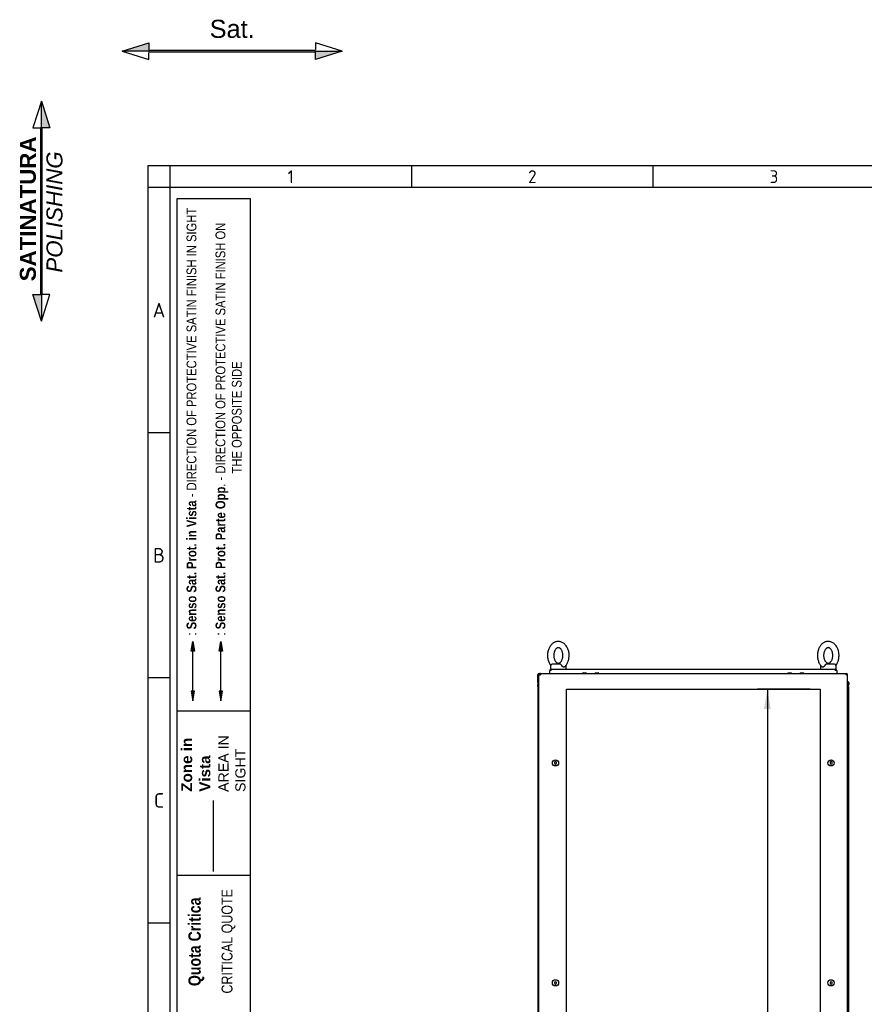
# Model space of a CAD drawing. Extents: x -11 to 412, y 11 to 308.
# Tile 3 of 10: x -11 to 105, y 172 to 308. Entities that reach past the tile are written whole.
import ezdxf
from ezdxf.lldxf.tags import DXFTag

# ---------------------------------------------------------------- set-up
doc = ezdxf.new("R2010")
doc.units = 0
doc.layers.get('0').update_dxf_attribs({"linetype": 'CONTINUOUS'})
for name, color, linetype in [('_TRANSLATION', 7, 'CONTINUOUS'), ('AE00100_03', 7, 'CONTINUOUS'), ('AE00219_03', 7, 'CONTINUOUS'), ('AE00715_01', 7, 'CONTINUOUS'), ('DEFAULT', 7, 'CONTINUOUS'), ('DV6__TRANSLATION', 7, 'CONTINUOUS'), ('F0000001_47', 7, 'CONTINUOUS'), ('F0000001_64', 7, 'CONTINUOUS'), ('M0000000_06', 7, 'CONTINUOUS'), ('M0000000_29', 7, 'CONTINUOUS'), ('M0000000_44', 7, 'CONTINUOUS'), ('M0000000_54', 7, 'CONTINUOUS'), ('M0000000_64', 7, 'CONTINUOUS')]:
    doc.layers.add(name, color=color, linetype=linetype)
doc.styles.add('SEACAD_ARIAL', font='arial.ttf')
doc.styles.add('SEACAD_ARIALI', font='ariali.ttf')
tags = doc.linetypes.add('CENTER2', pattern=[28.575, 19.05, -3.175, 3.175, -3.175]).pattern_tags.tags
tags[10:11] = [DXFTag(74, 4), DXFTag(75, 0), DXFTag(340, '0'), DXFTag(46, 0.0), DXFTag(50, 0.0), DXFTag(44, 0.0), DXFTag(45, 0.0)]
tags[8:9] = [DXFTag(74, 4), DXFTag(75, 0), DXFTag(340, '0'), DXFTag(46, 0.0), DXFTag(50, 0.0), DXFTag(44, 0.0), DXFTag(45, 0.0)]
tags[6:7] = [DXFTag(74, 4), DXFTag(75, 0), DXFTag(340, '0'), DXFTag(46, 0.0), DXFTag(50, 0.0), DXFTag(44, 0.0), DXFTag(45, 0.0)]
tags[4:5] = [DXFTag(74, 4), DXFTag(75, 0), DXFTag(340, '0'), DXFTag(46, 0.0), DXFTag(50, 0.0), DXFTag(44, 0.0), DXFTag(45, 0.0)]
tags = doc.linetypes.add('DASHDOT2', pattern=[12.7, 6.35, -3.175, 0, -3.175]).pattern_tags.tags
tags[10:11] = [DXFTag(74, 4), DXFTag(75, 0), DXFTag(340, '0'), DXFTag(46, 0.0), DXFTag(50, 0.0), DXFTag(44, 0.0), DXFTag(45, 0.0)]
tags[8:9] = [DXFTag(74, 4), DXFTag(75, 0), DXFTag(340, '0'), DXFTag(46, 0.0), DXFTag(50, 0.0), DXFTag(44, 0.0), DXFTag(45, 0.0)]
tags[6:7] = [DXFTag(74, 4), DXFTag(75, 0), DXFTag(340, '0'), DXFTag(46, 0.0), DXFTag(50, 0.0), DXFTag(44, 0.0), DXFTag(45, 0.0)]
tags[4:5] = [DXFTag(74, 4), DXFTag(75, 0), DXFTag(340, '0'), DXFTag(46, 0.0), DXFTag(50, 0.0), DXFTag(44, 0.0), DXFTag(45, 0.0)]
tags = doc.linetypes.add('HIDDEN2', pattern=[4.7625, 3.175, -1.5875]).pattern_tags.tags
tags[6:7] = [DXFTag(74, 4), DXFTag(75, 0), DXFTag(340, '0'), DXFTag(46, 0.0), DXFTag(50, 0.0), DXFTag(44, 0.0), DXFTag(45, 0.0)]
tags[4:5] = [DXFTag(74, 4), DXFTag(75, 0), DXFTag(340, '0'), DXFTag(46, 0.0), DXFTag(50, 0.0), DXFTag(44, 0.0), DXFTag(45, 0.0)]
doc.dimstyles.new('ISO', dxfattribs={"dimtxt": 2.75, "dimasz": 2.75, "dimexe": 1.375, "dimexo": 1.375, "dimgap": 0.6875, "dimtad": 1, "dimdec": 1, "dimlfac": 14.000014, "dimtxsty": 'SEACAD_ARIAL', "dimblk1": '_SE_FILLED', "dimblk2": '_SE_FILLED', "dimsah": 1, "dimcen": 1.375, "dimazin": 3, "dimtfac": 0.7, "dimtdec": 3, "dimtmove": 0, "dimatfit": 3})

# ---------------------------------------------------------------- blocks, each defined once
blk = doc.blocks.new('SE5')
at = {"layer": 'AE00100_03', "color": 7, "linetype": 'CONTINUOUS'}
for p, q in [((66.26, 217.61), (66.65, 217.61)), ((67.98, 217.61), (68.36, 217.61)), ((94.55, 217.61), (94.94, 217.61)), ((96.26, 217.61), (96.65, 217.61))]:
    blk.add_line(p, q, dxfattribs=at)
for centre, start, end in [((66.26, 217.52), 90, 180), ((66.65, 217.52), 0, 90), ((67.98, 217.52), 90, 180), ((68.36, 217.52), 0, 90), ((94.55, 217.52), 90, 180), ((94.94, 217.52), 0, 90), ((96.26, 217.52), 90, 180), ((96.65, 217.52), 0, 90)]:
    blk.add_arc(centre, 0.0929, start, end, dxfattribs=at)
at = {"layer": 'AE00219_03', "color": 7, "linetype": 'CONTINUOUS'}
for p, q in [((62.46, 205.36), (62.31, 205.28)), ((62.31, 205.28), (62.31, 205.11)), ((62.6, 205.28), (62.46, 205.36)), ((62.6, 205.11), (62.6, 205.28)), ((100.46, 205.36), (100.31, 205.28)), ((100.31, 205.28), (100.31, 205.11)), ((100.6, 205.28), (100.46, 205.36)), ((100.6, 205.11), (100.6, 205.28)), ((62.31, 205.11), (62.46, 205.03)), ((62.46, 205.03), (62.6, 205.11)), ((100.31, 205.11), (100.46, 205.03)), ((100.46, 205.03), (100.6, 205.11)), ((62.46, 175), (62.31, 174.92)), ((62.31, 174.92), (62.31, 174.75)), ((62.31, 174.75), (62.46, 174.67)), ((62.6, 174.92), (62.46, 175)), ((62.46, 174.67), (62.6, 174.75)), ((62.6, 174.75), (62.6, 174.92)), ((100.46, 175), (100.31, 174.92)), ((100.31, 174.92), (100.31, 174.75)), ((100.31, 174.75), (100.46, 174.67)), ((100.6, 174.92), (100.46, 175)), ((100.46, 174.67), (100.6, 174.75)), ((100.6, 174.75), (100.6, 174.92)), ((62.46, 132.5), (62.31, 132.42)), ((62.31, 132.42), (62.31, 132.25)), ((62.31, 132.25), (62.46, 132.17)), ((62.6, 132.42), (62.46, 132.5)), ((62.46, 132.17), (62.6, 132.25)), ((62.6, 132.25), (62.6, 132.42)), ((100.46, 132.5), (100.31, 132.42)), ((100.31, 132.42), (100.31, 132.25)), ((100.31, 132.25), (100.46, 132.17)), ((100.6, 132.42), (100.46, 132.5)), ((100.46, 132.17), (100.6, 132.25)), ((100.6, 132.25), (100.6, 132.42)), ((62.46, 102.14), (62.31, 102.06)), ((62.31, 102.06), (62.31, 101.9)), ((62.31, 101.9), (62.46, 101.81)), ((62.6, 102.06), (62.46, 102.14)), ((62.46, 101.81), (62.6, 101.9)), ((62.6, 101.9), (62.6, 102.06)), ((100.46, 102.14), (100.31, 102.06)), ((100.31, 102.06), (100.31, 101.9)), ((100.31, 101.9), (100.46, 101.81)), ((100.6, 102.06), (100.46, 102.14)), ((100.46, 101.81), (100.6, 101.9)), ((100.6, 101.9), (100.6, 102.06))]:
    blk.add_line(p, q, dxfattribs=at)
for centre in [(62.46, 205.19), (100.46, 205.19), (62.46, 174.84), (100.46, 174.84), (62.46, 132.34), (100.46, 132.34), (62.46, 101.98), (100.46, 101.98)]:
    blk.add_circle(centre, 0.429, dxfattribs=at)
at = {"layer": 'AE00715_01', "color": 7, "linetype": 'CONTINUOUS'}
for p, q in [((61.99, 218.84), (63.09, 218.84)), ((99.83, 218.84), (100.92, 218.84)), ((61.78, 218.62), (61.78, 218.12)), ((61.78, 218.12), (61.87, 218.12)), ((62.42, 218.12), (63.28, 218.12)), ((63.92, 218.12), (63.92, 218.62)), ((98.99, 218.62), (98.99, 218.12)), ((99.63, 218.12), (100.5, 218.12)), ((101.04, 218.12), (101.14, 218.12)), ((101.14, 218.12), (101.14, 218.62))]:
    blk.add_line(p, q, dxfattribs=at)
for centre, start, end in [((61.99, 218.62), 90, 180), ((100.92, 218.62), 0, 90), ((63.71, 218.62), 0, 10.4846), ((99.21, 218.62), 169.2756, 180)]:
    blk.add_arc(centre, 0.214, start, end, dxfattribs=at)
for points, knots in [([(62.85, 221.94), (62.8, 221.94), (62.71, 221.94), (62.53, 221.91), (62.35, 221.84), (62.18, 221.75), (62.02, 221.63), (61.87, 221.48), (61.74, 221.31), (61.62, 221.12), (61.52, 220.91), (61.45, 220.68), (61.39, 220.45), (61.36, 220.2), (61.36, 219.96), (61.37, 219.71), (61.42, 219.47), (61.48, 219.23), (61.57, 219.01), (61.67, 218.82), (61.75, 218.71), (61.78, 218.66)], [0, 0, 0, 0, 0.0314738, 0.0792041, 0.126949, 0.1750897, 0.2239282, 0.2736178, 0.3241416, 0.3753417, 0.426994, 0.4788914, 0.5308752, 0.5828864, 0.6349303, 0.6870425, 0.7392589, 0.7916218, 0.8441597, 0.8968588, 0.9382479, 0.9382479, 0.9382479, 0.9382479]), ([(63.74, 218.47), (63.75, 218.47), (63.8, 218.52), (63.9, 218.64), (64.03, 218.82), (64.13, 219.02), (64.22, 219.24), (64.28, 219.47), (64.32, 219.71), (64.34, 219.96), (64.34, 220.2), (64.31, 220.45), (64.25, 220.69), (64.18, 220.91), (64.08, 221.13), (63.95, 221.32), (63.81, 221.5), (63.65, 221.65), (63.48, 221.77), (63.3, 221.86), (63.11, 221.92), (62.95, 221.94), (62.87, 221.94), (62.85, 221.94)], [0, 0, 0, 0, 0.00485, 0.054983, 0.105883, 0.157345, 0.209146, 0.261104, 0.313103, 0.365127, 0.4172, 0.469361, 0.521648, 0.574099, 0.626725, 0.679463, 0.732129, 0.78445, 0.8361, 0.886804, 0.936454, 0.985155, 1, 1, 1, 1]), ([(100.06, 221.94), (100.02, 221.94), (99.92, 221.94), (99.75, 221.91), (99.57, 221.84), (99.4, 221.75), (99.23, 221.63), (99.08, 221.48), (98.95, 221.31), (98.83, 221.12), (98.74, 220.91), (98.66, 220.68), (98.61, 220.45), (98.58, 220.2), (98.57, 219.96), (98.59, 219.71), (98.63, 219.47), (98.7, 219.23), (98.78, 219.01), (98.89, 218.81), (99.02, 218.62), (99.12, 218.52), (99.17, 218.46)], [0, 0, 0, 0, 0.031467, 0.079188, 0.126923, 0.175054, 0.223882, 0.273562, 0.324075, 0.375265, 0.426906, 0.478793, 0.530766, 0.582767, 0.6348, 0.686902, 0.739107, 0.791459, 0.843986, 0.896675, 0.949395, 1, 1, 1, 1]), ([(101.13, 218.66), (101.17, 218.71), (101.25, 218.82), (101.35, 219.02), (101.43, 219.24), (101.5, 219.47), (101.54, 219.71), (101.56, 219.96), (101.55, 220.2), (101.52, 220.45), (101.47, 220.69), (101.39, 220.91), (101.29, 221.13), (101.17, 221.32), (101.03, 221.5), (100.87, 221.65), (100.69, 221.77), (100.51, 221.86), (100.32, 221.92), (100.17, 221.94), (100.09, 221.94), (100.06, 221.94)], [0.0615581, 0.0615581, 0.0615581, 0.0615581, 0.1060124, 0.1574672, 0.2092606, 0.2612106, 0.3132022, 0.365219, 0.4172844, 0.4694381, 0.5217169, 0.5741605, 0.6267791, 0.6795096, 0.7321674, 0.7844812, 0.8361239, 0.8868205, 0.9364629, 0.9851572, 1, 1, 1, 1]), ([(62.85, 221.09), (62.86, 221.09), (62.9, 221.09), (62.97, 221.07), (63.05, 221.03), (63.14, 220.96), (63.22, 220.87), (63.3, 220.76), (63.37, 220.62), (63.42, 220.46), (63.46, 220.29), (63.48, 220.11), (63.48, 219.93), (63.46, 219.75), (63.43, 219.58), (63.37, 219.43), (63.31, 219.29), (63.23, 219.17), (63.15, 219.08), (63.06, 219.01), (62.98, 218.97), (62.9, 218.94), (62.82, 218.94), (62.73, 218.96), (62.65, 219), (62.56, 219.07), (62.48, 219.16), (62.4, 219.28), (62.33, 219.42), (62.27, 219.57), (62.24, 219.74), (62.22, 219.92), (62.22, 220.1), (62.24, 220.28), (62.27, 220.45), (62.33, 220.61), (62.39, 220.75), (62.47, 220.86), (62.56, 220.96), (62.64, 221.02), (62.72, 221.07), (62.79, 221.08), (62.83, 221.09), (62.85, 221.09)], [0, 0, 0, 0, 0.011832, 0.040107, 0.065315, 0.089101, 0.114416, 0.139037, 0.163447, 0.187842, 0.212298, 0.23683, 0.261403, 0.285966, 0.31044, 0.334778, 0.358959, 0.38302, 0.407075, 0.431345, 0.456324, 0.482931, 0.512747, 0.540892, 0.566041, 0.589798, 0.615082, 0.639692, 0.664101, 0.688497, 0.712955, 0.737488, 0.762062, 0.786624, 0.811095, 0.835428, 0.859605, 0.883664, 0.907721, 0.932002, 0.957011, 0.98368, 1, 1, 1, 1]), ([(100.06, 221.09), (100.08, 221.09), (100.11, 221.09), (100.18, 221.07), (100.26, 221.03), (100.35, 220.96), (100.43, 220.87), (100.51, 220.76), (100.58, 220.62), (100.64, 220.46), (100.68, 220.29), (100.7, 220.11), (100.7, 219.93), (100.68, 219.75), (100.64, 219.58), (100.59, 219.43), (100.52, 219.29), (100.44, 219.17), (100.36, 219.08), (100.28, 219.01), (100.19, 218.97), (100.11, 218.94), (100.03, 218.94), (99.95, 218.96), (99.86, 219), (99.78, 219.07), (99.69, 219.16), (99.61, 219.28), (99.54, 219.42), (99.49, 219.57), (99.45, 219.74), (99.43, 219.92), (99.43, 220.1), (99.45, 220.28), (99.49, 220.45), (99.54, 220.61), (99.61, 220.75), (99.69, 220.86), (99.77, 220.96), (99.85, 221.02), (99.94, 221.07), (100.01, 221.08), (100.05, 221.09), (100.06, 221.09)], [0, 0, 0, 0, 0.011832, 0.040107, 0.065315, 0.089101, 0.114416, 0.139037, 0.163447, 0.187842, 0.212298, 0.23683, 0.261403, 0.285966, 0.31044, 0.334778, 0.358959, 0.38302, 0.407075, 0.431345, 0.456324, 0.482931, 0.512747, 0.540892, 0.566041, 0.589798, 0.615082, 0.639692, 0.664101, 0.688497, 0.712955, 0.737488, 0.762062, 0.786624, 0.811095, 0.835428, 0.859605, 0.883664, 0.907721, 0.932002, 0.957011, 0.98368, 1, 1, 1, 1]), ([(63.09, 218.84), (63.1, 218.84), (63.1, 218.84), (63.12, 218.83), (63.13, 218.83), (63.15, 218.81), (63.16, 218.81), (63.18, 218.79), (63.19, 218.78), (63.21, 218.76), (63.22, 218.75), (63.23, 218.73), (63.24, 218.71), (63.27, 218.68), (63.29, 218.65), (63.3, 218.62)], [0, 0, 0, 0, 0.125, 0.125, 0.25, 0.25, 0.375, 0.375, 0.5, 0.5, 0.625, 0.625, 0.75, 0.75, 1, 1, 1, 1]), ([(99.61, 218.62), (99.63, 218.65), (99.64, 218.68), (99.67, 218.71), (99.68, 218.73), (99.7, 218.75), (99.71, 218.76), (99.73, 218.78), (99.73, 218.79), (99.75, 218.81), (99.76, 218.81), (99.78, 218.83), (99.79, 218.83), (99.81, 218.84), (99.82, 218.84), (99.83, 218.84)], [0, 0, 0, 0, 0.25, 0.25, 0.375, 0.375, 0.5, 0.5, 0.625, 0.625, 0.75, 0.75, 0.875, 0.875, 1, 1, 1, 1]), ([(63.74, 218.46), (63.73, 218.46), (63.72, 218.45), (63.7, 218.44), (63.69, 218.43), (63.67, 218.42), (63.66, 218.42), (63.63, 218.41), (63.62, 218.41), (63.59, 218.41), (63.58, 218.41), (63.55, 218.42), (63.54, 218.42), (63.51, 218.43), (63.5, 218.44), (63.47, 218.45), (63.45, 218.46), (63.41, 218.49), (63.39, 218.51), (63.35, 218.55), (63.34, 218.56), (63.32, 218.59), (63.31, 218.61), (63.3, 218.62)], [0.2572317, 0.2572317, 0.2572317, 0.2572317, 0.3125, 0.3125, 0.375, 0.375, 0.4375, 0.4375, 0.5, 0.5, 0.5625, 0.5625, 0.625, 0.625, 0.6875, 0.6875, 0.75, 0.75, 0.875, 0.875, 0.9375, 0.9375, 1, 1, 1, 1]), ([(99.61, 218.62), (99.6, 218.59), (99.58, 218.56), (99.53, 218.51), (99.5, 218.49), (99.46, 218.46), (99.45, 218.45), (99.42, 218.44), (99.4, 218.43), (99.38, 218.42), (99.36, 218.42), (99.33, 218.41), (99.32, 218.41), (99.29, 218.41), (99.28, 218.41), (99.26, 218.42), (99.24, 218.42), (99.22, 218.43), (99.21, 218.44), (99.19, 218.45), (99.18, 218.46), (99.17, 218.46)], [0, 0, 0, 0, 0.125, 0.125, 0.25, 0.25, 0.3125, 0.3125, 0.375, 0.375, 0.4375, 0.4375, 0.5, 0.5, 0.5625, 0.5625, 0.625, 0.625, 0.6875, 0.6875, 0.7432543, 0.7432543, 0.7432543, 0.7432543])]:
    blk.add_open_spline(points, degree=3, knots=knots, dxfattribs=at)
at = {"layer": 'DV6__TRANSLATION', "color": 7, "linetype": 'CENTER2'}
for p, q in [((63.96, 91.8), (63.96, 215.37)), ((63.96, 215.37), (98.96, 215.37)), ((98.96, 215.37), (98.96, 91.8)), ((98.96, 91.8), (63.96, 91.8))]:
    blk.add_line(p, q, dxfattribs=at)
at = {"layer": 'F0000001_47', "color": 7, "linetype": 'CONTINUOUS'}
for p, q in [((60.37, 217.52), (102.54, 217.52)), ((60.37, 217.52), (60.37, 217.52)), ((102.54, 217.52), (102.54, 217.52)), ((60.17, 89.86), (60.17, 217.32)), ((60.17, 217.32), (60.37, 217.32)), ((102.74, 217.32), (102.54, 217.32)), ((102.74, 89.86), (102.74, 217.32)), ((60.17, 89.86), (60.37, 89.86)), ((102.74, 89.86), (102.54, 89.86)), ((60.37, 89.66), (102.54, 89.66)), ((60.37, 89.66), (60.37, 89.66)), ((102.54, 89.66), (102.54, 89.66))]:
    blk.add_line(p, q, dxfattribs=at)
for centre, radius, start, end in [((60.37, 217.32), 0.2, 90, 180), ((72.8, 217.33), 12.43, 179.1297, 180.0518), ((102.54, 217.32), 0.2, 0, 90), ((91.54, 217.34), 11.01, 359.8886, 0.9299), ((60.37, 89.86), 0.2, 180, 270), ((71.38, 89.84), 11.01, 179.8886, 180.9299), ((91.54, 89.84), 11.01, 359.0701, 0.1114), ((102.54, 89.86), 0.2, 270, 0)]:
    blk.add_arc(centre, radius, start, end, dxfattribs=at)
at = {"layer": 'F0000001_64', "color": 7, "linetype": 'CONTINUOUS'}
for p, q in [((60.37, 217.52), (60.23, 217.52)), ((60.03, 216.8), (60.03, 217.32)), ((60.03, 216.8), (60.03, 216.8)), ((60.03, 216.28), (60.03, 216.8)), ((60.03, 216.8), (60.17, 216.8)), ((60.14, 216.8), (60.03, 216.8)), ((60.14, 216.8), (60.14, 217.32)), ((60.14, 217.32), (60.17, 217.32)), ((60.14, 216.8), (60.14, 216.8)), ((60.03, 215.73), (60.03, 215.99)), ((60.03, 91.18), (60.03, 91.44)), ((60.03, 90.37), (60.03, 90.89)), ((60.14, 90.37), (60.03, 90.37)), ((60.03, 90.37), (60.03, 89.86)), ((60.03, 90.37), (60.03, 90.37)), ((60.03, 90.37), (60.17, 90.37)), ((60.14, 90.37), (60.14, 90.37)), ((60.14, 90.37), (60.14, 89.86)), ((60.14, 89.86), (60.17, 89.86)), ((60.37, 89.66), (60.23, 89.66))]:
    blk.add_line(p, q, dxfattribs=at)
for centre, radius, start, end in [((60.23, 217.32), 0.2, 90, 180), ((60.23, 217.32), 0.0929, 114.3701, 180), ((60.23, 89.86), 0.2, 180, 270), ((60.23, 89.86), 0.0929, 180, 245.6299)]:
    blk.add_arc(centre, radius, start, end, dxfattribs=at)
at = {"layer": 'M0000000_06', "color": 7, "linetype": 'CONTINUOUS'}
for p, q in [((61.8, 89.66), (61.8, 89.48)), ((61.85, 89.48), (61.85, 89.66)), ((63.46, 89.3), (62.03, 89.3)), ((62.03, 89.25), (62.31, 89.25)), ((62.31, 89.18), (62.31, 89.3)), ((62.46, 89.16), (62.33, 89.16)), ((63.24, 89.16), (62.46, 89.16)), ((63.37, 89.16), (63.24, 89.16)), ((63.39, 89.18), (63.39, 89.3)), ((63.39, 89.25), (63.46, 89.25)), ((63.46, 89.48), (63.46, 89.66)), ((63.46, 89.25), (63.46, 89.48)), ((63.46, 89.25), (63.53, 89.25)), ((63.53, 89.48), (63.53, 89.66)), ((63.53, 89.25), (63.53, 89.48)), ((99.39, 89.66), (99.39, 89.48)), ((99.39, 89.48), (99.39, 89.25)), ((99.46, 89.25), (99.39, 89.25)), ((99.46, 89.66), (99.46, 89.48)), ((99.46, 89.48), (99.46, 89.25)), ((100.89, 89.3), (99.46, 89.3)), ((99.46, 89.25), (99.53, 89.25)), ((99.53, 89.18), (99.53, 89.3)), ((99.67, 89.16), (99.55, 89.16)), ((100.46, 89.16), (99.67, 89.16)), ((100.58, 89.16), (100.46, 89.16)), ((100.6, 89.18), (100.6, 89.3)), ((100.6, 89.25), (100.89, 89.25)), ((101.06, 89.66), (101.06, 89.48)), ((101.12, 89.48), (101.12, 89.66))]:
    blk.add_line(p, q, dxfattribs=at)
for centre, radius, start, end in [((62.03, 89.48), 0.232, 180, 270), ((62.03, 89.48), 0.179, 180, 270), ((62.33, 89.18), 0.0179, 180, 270), ((63.37, 89.18), 0.0179, 270, 0), ((99.55, 89.18), 0.0179, 180, 270), ((100.58, 89.18), 0.0179, 270, 0), ((100.89, 89.48), 0.179, 270, 0), ((100.89, 89.48), 0.232, 270, 0)]:
    blk.add_arc(centre, radius, start, end, dxfattribs=at)
at = {"layer": 'M0000000_29', "color": 7, "linetype": 'CONTINUOUS'}
for p, q in [((60.03, 215.73), (60.03, 91.44)), ((60.17, 215.73), (60.03, 215.73)), ((102.74, 215.73), (102.89, 215.73)), ((102.89, 91.44), (102.89, 215.73)), ((60.17, 91.44), (60.03, 91.44)), ((102.74, 91.44), (102.89, 91.44))]:
    blk.add_line(p, q, dxfattribs=at)
at = {"layer": 'M0000000_44', "color": 7, "linetype": 'CONTINUOUS'}
for p, q in [((60.03, 216.28), (60.03, 215.99)), ((60.11, 215.99), (60.11, 216.28)), ((60.12, 216.28), (60.12, 216)), ((102.79, 216.28), (102.79, 216)), ((102.8, 215.99), (102.8, 216.28)), ((102.89, 216.28), (102.89, 215.99)), ((60.03, 90.89), (60.03, 91.18)), ((60.11, 91.18), (60.11, 90.89)), ((60.12, 90.89), (60.12, 91.17)), ((102.79, 90.89), (102.79, 91.17)), ((102.8, 91.18), (102.8, 90.89)), ((102.89, 90.89), (102.89, 91.18))]:
    blk.add_line(p, q, dxfattribs=at)
for centre, radius, start, end in [((60.12, 216.28), 0.0893, 53.1301, 180), ((60.12, 216.28), 0.00357, 0, 180), ((102.8, 216.28), 0.0893, 0, 126.8699), ((102.8, 216.28), 0.00357, 0, 180), ((60.29, 215.99), 0.264, 180, 242.6478), ((60.29, 215.99), 0.179, 180, 227.1564), ((60.3, 216), 0.179, 180, 223.9455), ((102.61, 216), 0.179, 316.0545, 0), ((102.62, 215.99), 0.264, 297.3522, 0), ((102.62, 215.99), 0.179, 312.8436, 0), ((60.29, 91.18), 0.264, 117.3522, 180), ((60.29, 91.18), 0.179, 132.8436, 180), ((60.3, 91.17), 0.179, 136.0545, 180), ((102.62, 91.18), 0.264, 0, 62.6478), ((102.62, 91.18), 0.179, 0, 47.1564), ((102.61, 91.17), 0.179, 0, 43.9455), ((60.12, 90.89), 0.0893, 180, 306.8699), ((60.12, 90.89), 0.00357, 180, 0), ((102.8, 90.89), 0.0893, 233.1301, 0), ((102.8, 90.89), 0.00357, 180, 0)]:
    blk.add_arc(centre, radius, start, end, dxfattribs=at)
at = {"layer": 'M0000000_54', "color": 7, "linetype": 'CONTINUOUS'}
blk.add_line((99.39, 89.3), (63.53, 89.3), dxfattribs=at)
at = {"layer": 'M0000000_64', "color": 7, "linetype": 'CONTINUOUS'}
for p, q in [((61.67, 217.93), (61.67, 217.92)), ((61.67, 217.52), (61.67, 217.92)), ((61.67, 217.92), (61.67, 217.92)), ((61.87, 218.12), (62.41, 218.12)), ((61.87, 217.92), (61.87, 218.12)), ((63.29, 218.12), (99.63, 218.12)), ((100.5, 218.12), (101.04, 218.12)), ((101.04, 218.12), (101.04, 217.92)), ((101.24, 217.92), (101.24, 217.94)), ((101.24, 217.92), (101.24, 217.52))]:
    blk.add_line(p, q, dxfattribs=at)
for centre, radius, start, end in [((61.87, 217.92), 0.2, 90.0029, 179.9971), ((61.86, 205.49), 12.43, 89.9482, 90.8683), ((101.04, 217.92), 0.2, 3.264, 90), ((101.06, 206.73), 11.19, 89.0833, 90.1028)]:
    blk.add_arc(centre, radius, start, end, dxfattribs=at)
blk = doc.blocks.new('SAT')
at = {"linetype": 'CONTINUOUS'}
for points in [[(-15.18, -1.89), (-11.5, -1.89), (-11.5, -0.72)], [(11.5, -2), (11.5, -1.78), (-11.5, -1.78), (-11.5, -2)], [(15.18, -1.89), (11.5, -1.89), (11.5, -3.06)]]:
    blk.add_hatch(color=7, dxfattribs=at).paths.add_polyline_path(points)
at = {"color": 7, "linetype": 'CONTINUOUS'}
for p, q in [((15.18, -1.89), (11.5, -0.72)), ((11.5, -0.72), (11.5, -1.68)), ((-15.18, -1.89), (-11.5, -3.06)), ((-11.5, -3.06), (-11.5, -2.1))]:
    blk.add_line(p, q, dxfattribs=at)
for points in [[(-15.18, -1.89), (-11.5, -0.72), (-11.5, -1.89), (-15.18, -1.89)], [(11.5, -2), (11.5, -1.78), (-11.5, -1.78), (-11.5, -2), (11.5, -2)], [(15.18, -1.89), (11.5, -3.06), (11.5, -1.89), (15.18, -1.89)]]:
    blk.add_lwpolyline(points, dxfattribs=at)
at = {"insert": (0, -0.09), "char_height": 2.5, "width": 6.25, "attachment_point": 8}
blk.add_mtext('{\\fArial|b0||i0||c0|p34;\\C7;\\H2.5;\\W1.;Sat.}', dxfattribs=at)
blk = doc.blocks.new('DMBLK193')
at = {"layer": '_TRANSLATION', "linetype": 'CONTINUOUS'}
for points in [[(91.21, 212.62), (92.13, 212.62), (91.67, 215.37)], [(91.21, 94.55), (91.67, 91.8), (92.13, 94.55)]]:
    blk.add_hatch(color=7, dxfattribs=at).paths.add_polyline_path(points)
at = {"layer": '_TRANSLATION', "color": 7, "linetype": 'CONTINUOUS'}
for p, q in [((97.58, 215.37), (90.3, 215.37)), ((91.67, 215.37), (91.67, 91.8)), ((97.58, 91.8), (90.3, 91.8))]:
    blk.add_line(p, q, dxfattribs=at)
at = {"layer": '_TRANSLATION', "color": 7, "linetype": 'CONTINUOUS', "style": 'SEACAD_ARIALI'}
blk.add_text('1730', height=2.75, rotation=90, dxfattribs=at).set_placement((90.98, 149.31))
blk = doc.blocks.new('_SE_FILLED')
at = {"color": 0}
blk.add_line((0, 0), (-1, 0), dxfattribs=at)
blk.add_solid([(0, 0), (-1, -0.1665), (-1, 0.1665), (0, 0)], dxfattribs=at)
blk = doc.blocks.new('BLOCCO2')
at = {"linetype": 'CONTINUOUS'}
for points in [[(-0.11, 14.87), (-0.11, 11.19), (1.06, 11.19)], [(0, 11.19), (-0.22, 11.19), (-0.22, -11.81), (0, -11.81)], [(-0.11, -15.49), (-0.11, -11.81), (-1.28, -11.81)]]:
    blk.add_hatch(color=7, dxfattribs=at).paths.add_polyline_path(points)
at = {"color": 7, "linetype": 'CONTINUOUS'}
for p, q in [((-0.11, 14.87), (-1.28, 11.19)), ((-1.28, 11.19), (-0.22, 11.19)), ((-0.11, -15.49), (1.06, -11.81)), ((1.06, -11.81), (0, -11.81))]:
    blk.add_line(p, q, dxfattribs=at)
for points in [[(-0.11, 14.87), (1.06, 11.19), (-0.11, 11.19), (-0.11, 14.87)], [(0, 11.19), (-0.22, 11.19), (-0.22, -11.81), (0, -11.81), (0, 11.19)], [(-0.11, -15.49), (-1.28, -11.81), (-0.11, -11.81), (-0.11, -15.49)]]:
    blk.add_lwpolyline(points, dxfattribs=at)
at = {"layer": '_TRANSLATION', "insert": (-0.12, -0.42), "char_height": 2.2, "width": 23.2647, "attachment_point": 5, "rotation": 90}
blk.add_mtext('{\\fArial|b0||i0||c0|p34;\\C7;\\H2.2;\\W1.; }{\\fArial|b1||i0||c0|p34;\\C7;\\H2.2;\\W1.;SATINATURA}{\\fArial|b1||i0||c0|p34;\\C7;\\H2.2;\\W1.; \\P}{\\fArial|b0||i1||c0|p34;\\C7;\\H2.2;\\W1.;POLISHING}', dxfattribs=at)

msp = doc.modelspace()

# ---------------------------------------------------------------- hatches: boundary and pattern name
at = {"linetype": 'CONTINUOUS'}
for points in [[(12.2434, 220.6281), (12.6795, 220.6281), (12.4615, 221.9365)], [(16.1006, 220.6281), (16.5367, 220.6281), (16.3186, 221.9365)], [(12.2434, 215.0672), (12.4615, 213.7588), (12.6795, 215.0672)], [(16.1006, 215.0672), (16.3186, 213.7588), (16.5367, 215.0672)]]:
    msp.add_hatch(color=7, dxfattribs=at).paths.add_polyline_path(points)

# ---------------------------------------------------------------- linework, layer by layer
at = {"color": 7, "linetype": 'CONTINUOUS'}
for p, q in [((6.2345, 287.5885), (6.2345, 10.9591)), ((412.092, 287.5885), (6.2345, 287.5885)), ((42.5799, 287.5885), (42.5799, 284.5597)), ((75.8966, 287.5885), (75.8966, 284.5597)), ((9.2632, 250.7382), (6.2345, 250.7382)), ((12.4615, 215.0672), (12.4615, 220.6281)), ((9.2632, 216.9167), (6.2345, 216.9167)), ((20.3688, 212.3477), (10.2728, 212.3477)), ((20.3688, 189.6477), (10.2728, 189.6477)), ((20.3688, 189.6477), (10.2728, 189.6477)), ((9.2632, 183.0953), (6.2345, 183.0953))]:
    msp.add_line(p, q, dxfattribs=at)
at = {"color": 7, "linetype": 'HIDDEN2'}
msp.add_line((16.3186, 215.0672), (16.3186, 220.6281), dxfattribs=at)
at = {"color": 7, "linetype": 'DASHDOT2'}
msp.add_line((15.2777, 190.2098), (15.2777, 200.0231), dxfattribs=at)
at = {"color": 7, "linetype": 'CONTINUOUS'}
for points in [[(12.2434, 220.6281), (12.4615, 221.9365), (12.6795, 220.6281), (12.2434, 220.6281)], [(16.1006, 220.6281), (16.3186, 221.9365), (16.5367, 220.6281), (16.1006, 220.6281)], [(12.2434, 215.0672), (12.4615, 213.7588), (12.6795, 215.0672), (12.2434, 215.0672)], [(16.1006, 215.0672), (16.3186, 213.7588), (16.5367, 215.0672), (16.1006, 215.0672)]]:
    msp.add_lwpolyline(points, dxfattribs=at)
at = {"layer": 'DEFAULT', "color": 7, "linetype": 'CONTINUOUS'}
for p, q in [((9.2632, 287.5885), (9.2632, 10.9591)), ((412.092, 284.5597), (6.2345, 284.5597)), ((10.2728, 28.5002), (10.2728, 283.0453)), ((10.2728, 283.0453), (20.3688, 283.0453)), ((20.3688, 283.0453), (20.3688, 28.5002))]:
    msp.add_line(p, q, dxfattribs=at)

# ---------------------------------------------------------------- block references
at = {"layer": '_TRANSLATION', "color": 7}
for name, p in [('SAT', (17.8767, 305.2794)), ('BLOCCO2', (-8.3278, 281.6196))]:
    msp.add_blockref(name, p, dxfattribs=at)
at = {"layer": '_TRANSLATION'}
msp.add_blockref('SE5', (0, 0), dxfattribs=at)

# ---------------------------------------------------------------- texts
for s, insert, char_height, width, attachment_point in [('{\\fSolid Edge ANSI|b0||i0||c0|p34;\\C7;\\H1.766793;\\W1.;1}', (25.9517, 286.074), 1.766793, 1.987652, 5), ('{\\fSolid Edge ANSI|b0||i0||c0|p34;\\C7;\\H1.766793;\\W1.;2}', (59.2684, 285.1957), 1.766793, 1.987652, 8), ('{\\fSolid Edge ANSI|b0||i0||c0|p34;\\C7;\\H1.766793;\\W1.;3}', (92.585, 285.1957), 1.766793, 1.987652, 8), ('{\\fSolid Edge ANSI|b0||i0||c0|p34;\\C7;\\H2.019192;\\W1.;A}', (7.7833, 266.6451), 2.019192, 2.271601, 8), ('{\\fSolid Edge ANSI|b0||i0||c0|p34;\\C7;\\H2.019192;\\W1.;B}', (7.7871, 232.8236), 2.019192, 2.524, 8), ('{\\fSolid Edge ANSI|b0||i0||c0|p34;\\C7;\\H2.019192;\\W1.;C}', (7.7852, 199.0021), 2.019192, 2.3978, 8)]:
    msp.add_mtext(s, dxfattribs=dict(insert=insert, char_height=char_height, width=width, attachment_point=attachment_point))
at = {"attachment_point": 7, "rotation": 90}
for s, insert, char_height, width in [('{\\fArial Narrow|b0||i0||c0|p34;\\C7;\\H1.35;\\W1.;: }{\\fArial Narrow|b1||i0||c0|p34;\\C7;\\H1.35;\\W1.;Senso Sat. Prot. in Vista }{\\fArial Narrow|b0||i0||c0|p34;\\C7;\\H1.35;\\W1.;- DIRECTION OF PROTECTIVE SATIN FINISH IN SIGHT}', (12.9592, 222.7545), 1.35, 58.957329), ('{\\fArial Narrow|b0||i0||c0|p34;\\C7;\\H1.35;\\W1.;: }{\\fArial Narrow|b1||i0||c0|p34;\\C7;\\H1.35;\\W1.;Senso Sat. Prot. Parte Opp}{\\fArial Narrow|b0||i0||c0|p34;\\C7;\\H1.35;\\W1.;. - DIRECTION OF PROTECTIVE SATIN FINISH ON\\P}{\\fArial Narrow|b0||i0||c0|p34;\\C7;\\H1.35;\\W1.;                                                    THE OPPOSITE SIDE}', (19.2043, 222.7614), 1.35, 61.020568), ('{\\fArial|b1||i0||c0|p34;\\C7;\\H1.5;\\W1.;Zone in\\P}{\\fArial|b1||i0||c0|p34;\\C7;\\H1.5;\\W1.;Vista}', (14.8776, 201.2078), 1.5, 8.053202), ('{\\fArial|b0||i0||c0|p34;\\C7;\\H1.4;\\W1.;AREA IN\\P}{\\fArial|b0||i0||c0|p34;\\C7;\\H1.4;\\W1.;SIGHT}', (19.7282, 201.1805), 1.4, 8.099166), ('{\\fArial Narrow|b1||i0||c0|p34;\\C7;\\H1.7;\\W1.;Quota Critica}', (14.0241, 174.3883), 1.7, 12.747257), ('{\\fArial Narrow|b0||i0||c0|p34;\\C7;\\H1.5;\\W1.;CRITICAL QUOTE}', (18.3274, 173.3632), 1.5, 14.774532)]:
    msp.add_mtext(s, dxfattribs=dict(at, insert=insert, char_height=char_height, width=width))

# ---------------------------------------------------------------- dimensions: what is measured, and where the dimension line sits
at = {"layer": '_TRANSLATION', "color": 7, "linetype": 'CONTINUOUS'}
dim = msp.add_linear_dim(base=(91.6704, 215.3726), p1=(98.9569, 215.3726), p2=(98.9569, 91.8013), angle=270, text='\\A1;<>', dimstyle='ISO', dxfattribs=at)
dim.commit()
dim.dimension.update_dxf_attribs({"geometry": 'DMBLK193', "text_midpoint": (91.6704, 153.587), "dimtype": 161})

doc.saveas('drawing.dxf')
